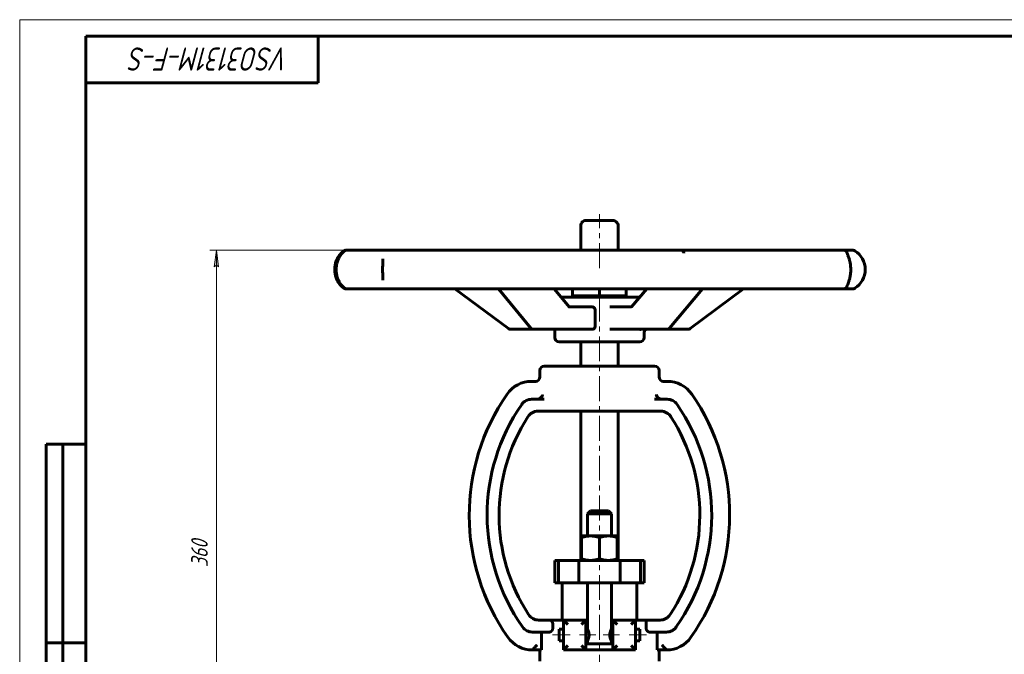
# Model space of a CAD drawing. Header units: millimetres. Extents: x 0 to 594, y 0 to 420.
# Tile 2 of 4: x 0 to 297, y 229 to 420. Entities that reach past the tile are written whole.
import ezdxf

# ---------------------------------------------------------------- set-up
doc = ezdxf.new("R2010")
doc.units = ezdxf.units.MM
for name, pattern in [('K5LT_AXLED', [12, 7.5, -1.5, 1.5, -1.5]), ('K5LT_BASIC', [0]), ('K5LT_THIN', [0])]:
    doc.linetypes.add(name, pattern=pattern)
doc.layers.add('Системный слой', color=7, linetype='Continuous')
doc.layers.add('Системный слой (1)', color=7, linetype='Continuous', true_color=0x6c6c6c)
doc.styles.add('KDIMTEXTSTYLE', font='txt', dxfattribs={"width": 0.96, "oblique": 15, "height": 5})
doc.styles.add('KTEXTSTYLE', font='txt', dxfattribs={"width": 0.96, "height": 5})
doc.dimstyles.new('KDIMSTYLE (0.50)', dxfattribs={"dimtxt": 5, "dimasz": 1, "dimexe": 2, "dimexo": 0, "dimgap": 1, "dimtad": 1, "dimlfac": 2, "dimtxsty": 'KDIMTEXTSTYLE', "dimsah": 1, "dimcen": 0, "dimdle": 1, "dimadec": 0, "dimazin": 0, "dimtfac": 0.667, "dimtmove": 0, "dimatfit": 3, "dimfxl": 1, "dimtvp": 1, "dimtolj": 1, "dimtzin": 0, "dimarcsym": 0})

# ---------------------------------------------------------------- blocks, each defined once
blk = doc.blocks.new('U0')
at = {"layer": 'Системный слой (1)', "color": 143, "linetype": 'K5LT_BASIC', "lineweight": 60, "true_color": 0x33acca}
for p, q in [((171.27, 236.2), (171.27, 250.15)), ((171.27, 231.7), (171.27, 232.6))]:
    blk.add_line(p, q, dxfattribs=at)
blk = doc.blocks.new('U1')
at = {"layer": 'Системный слой (1)', "color": 143, "linetype": 'K5LT_BASIC', "lineweight": 60, "true_color": 0x33acca}
for p, q in [((182.11, 336.32), (163.3, 336.32)), ((187.01, 336.32), (182.11, 336.32))]:
    blk.add_line(p, q, dxfattribs=at)
blk = doc.blocks.new('U2')
at = {"layer": 'Системный слой (1)', "color": 143, "linetype": 'K5LT_BASIC', "lineweight": 60, "true_color": 0x33acca}
for p, q in [((174.87, 315.51), (158.22, 315.51)), ((191.52, 315.51), (174.87, 315.51))]:
    blk.add_line(p, q, dxfattribs=at)
blk = doc.blocks.new('U3')
at = {"layer": 'Системный слой (1)', "color": 143, "linetype": 'K5LT_BASIC', "lineweight": 60, "true_color": 0x33acca}
for p, q in [((162.72, 322.82), (182.11, 322.82)), ((182.11, 322.82), (187.02, 322.82))]:
    blk.add_line(p, q, dxfattribs=at)
blk = doc.blocks.new('U4')
at = {"layer": 'Системный слой (1)', "color": 143, "linetype": 'K5LT_BASIC', "lineweight": 60, "true_color": 0x33acca}
for p, q in [((170.82, 238.9), (171.27, 238.9)), ((178.47, 238.9), (178.92, 238.9))]:
    blk.add_line(p, q, dxfattribs=at)
blk = doc.blocks.new('U5')
at = {"layer": 'Системный слой (1)', "color": 143, "linetype": 'K5LT_BASIC', "lineweight": 60, "true_color": 0x33acca}
for p, q in [((178.47, 236.2), (178.47, 250.15)), ((178.47, 231.7), (178.47, 232.6))]:
    blk.add_line(p, q, dxfattribs=at)
blk = doc.blocks.new('D1')
at = {"layer": 'Системный слой (1)'}
for points in [[(59.98, 345.46), (59.32, 350.46), (58.67, 345.46), (59.32, 345.96)], [(59.32, 170.46), (59.98, 175.46), (59.32, 174.96), (58.67, 175.46)]]:
    blk.add_hatch(color=7, dxfattribs=at).paths.add_polyline_path(points)
at = {"layer": 'Системный слой (1)', "color": 7, "linetype": 'K5LT_THIN', "lineweight": 18, "true_color": 0xffffff}
for p, q in [((136.3, 350.46), (57.32, 350.46)), ((58.67, 345.46), (59.32, 350.46)), ((59.32, 350.46), (59.98, 345.46)), ((59.32, 345.96), (58.67, 345.46)), ((59.98, 345.46), (59.32, 345.96)), ((59.32, 170.46), (58.67, 175.46)), ((58.67, 175.46), (59.32, 174.96)), ((59.32, 174.96), (59.98, 175.46)), ((59.98, 175.46), (59.32, 170.46)), ((87.37, 170.46), (57.32, 170.46))]:
    blk.add_line(p, q, dxfattribs=at)
blk.add_wipeout([(58.32, 254.86), (50.94, 254.86), (50.94, 265.62), (58.32, 265.62)]).dxf.layer = 'Системный слой (1)'
blk.add_line((59.32, 350.46), (59.32, 170.46), dxfattribs=at)
at = {"layer": 'Системный слой (1)', "color": 7, "insert": (51.74, 254.86), "char_height": 5, "attachment_point": 1, "rotation": 90, "style": 'KTEXTSTYLE'}
blk.add_mtext('\\fArial|b0|c204|p34;\\H5.0;\\W1.000;\\Q15;\\fGOST Type AU|b0|i0|c204|p34;\\Q15;\\W0.960;360', dxfattribs=at)
blk = doc.blocks.new('KDIMARROW_01')
at = {"layer": 'Системный слой'}
blk.add_hatch(color=0, dxfattribs=at).paths.add_polyline_path([(0, 0), (-5, 0.66), (-4.5, 0), (-5, -0.66)])
at = {"layer": 'Системный слой', "color": 0, "linetype": 'K5LT_THIN', "lineweight": 18}
for p, q in [((-4.5, 0), (-5, 0.66)), ((-5, 0.66), (0, 0)), ((0, 0), (-5, -0.66)), ((-5, -0.66), (-4.5, 0))]:
    blk.add_line(p, q, dxfattribs=at)
at = {"layer": 'Системный слой (1)', "color": 0, "linetype": 'K5LT_THIN', "lineweight": 18}
blk.add_line((424.05, 170.46), (423.55, 170.46), dxfattribs=at)
blk = doc.blocks.new('U39')
at = {"color": 7, "linetype": 'K5LT_THIN', "lineweight": 18, "true_color": 0xffffff}
for p, q in [((0, 0), (0, 420)), ((0, 420), (594, 420))]:
    blk.add_line(p, q, dxfattribs=at)
at = {"color": 143, "linetype": 'K5LT_BASIC', "lineweight": 60, "true_color": 0x33acca}
for p, q in [((20, 5), (20, 415)), ((20, 415), (589, 415)), ((90, 415), (90, 401)), ((90, 401), (20, 401)), ((8, 172), (8, 292)), ((20, 292), (8, 292)), ((13, 172), (13, 292)), ((20, 232), (8, 232))]:
    blk.add_line(p, q, dxfattribs=at)
at = {"color": 7, "insert": (81.28, 404.64), "char_height": 7, "attachment_point": 1, "rotation": 180, "style": 'KTEXTSTYLE'}
blk.add_mtext('\\fArial|b0|c204|p34;\\H5.0;\\W1.000;\\Q15;\\fGOST Type AU|b0|i0|c204|p34;\\Q15;\\W0.960;\\H7.00;VSO3131M-F-S', dxfattribs=at)

msp = doc.modelspace()

# ---------------------------------------------------------------- linework, layer by layer
at = {"layer": 'Системный слой (1)', "color": 143, "linetype": 'K5LT_BASIC', "lineweight": 60, "true_color": 0x33acca}
for p, q in [((179.2227, 359.3846), (170.5183, 359.3846)), ((169.2455, 350.4621), (169.2455, 358.1118)), ((169.8819, 359.1209), (169.5091, 358.7482)), ((179.8591, 359.1209), (180.2319, 358.7482)), ((180.4955, 350.4621), (180.4955, 358.1118)), ((98.5071, 350.4621), (98.32, 350.4621)), ((105.9966, 350.4621), (98.5071, 350.4621)), ((109.9688, 350.4621), (105.9966, 350.4621)), ((129.4514, 350.4621), (109.9688, 350.4621)), ((136.2987, 350.4621), (129.4514, 350.4621)), ((163.3112, 350.4621), (136.2987, 350.4621)), ((171.465, 350.4621), (163.3112, 350.4621)), ((199.8191, 350.4621), (171.465, 350.4621)), ((207.4114, 350.4621), (199.8191, 350.4621)), ((230.6115, 350.4621), (207.4114, 350.4621)), ((235.9031, 350.4621), (230.6115, 350.4621)), ((248.6344, 350.4621), (235.9031, 350.4621)), ((250.413, 350.4621), (248.6344, 350.4621)), ((251.4571, 350.4621), (250.413, 350.4621)), ((109.5489, 347.8354), (109.5489, 347.826)), ((98.32, 338.8286), (98.5071, 338.8286)), ((98.5071, 338.8286), (105.9966, 338.8286)), ((105.9966, 338.8286), (109.9688, 338.8286)), ((109.5498, 341.4726), (109.5497, 341.4552)), ((109.9688, 338.8286), (129.4514, 338.8286)), ((129.4514, 338.8286), (136.2987, 338.8286)), ((147.4387, 326.801), (131.2162, 338.8286)), ((136.2987, 338.8286), (163.3112, 338.8286)), ((154.1399, 326.9538), (144.4166, 338.8286)), ((165.7105, 333.3747), (161.2448, 338.8286)), ((163.3112, 338.8286), (171.465, 338.8286)), ((166.7705, 336.6821), (166.7705, 338.8286)), ((171.465, 338.8286), (199.8191, 338.8286)), ((174.8705, 336.6821), (174.8705, 338.8286)), ((182.9705, 336.6821), (182.9705, 338.8286)), ((184.5373, 333.3845), (189.1252, 338.8286)), ((195.9667, 326.944), (205.9821, 338.8286)), ((199.8191, 338.8286), (207.4114, 338.8286)), ((202.2508, 326.8027), (218.3611, 338.8286)), ((207.4114, 338.8286), (230.6115, 338.8286)), ((230.6115, 338.8286), (235.9031, 338.8286)), ((235.9031, 338.8286), (248.6344, 338.8286)), ((248.6344, 338.8286), (250.413, 338.8286)), ((249.5156, 339.5465), (249.5156, 339.5467)), ((250.413, 338.8286), (251.4571, 338.8286)), ((166.7705, 336.6821), (174.8705, 336.6821)), ((167.558, 336.3221), (167.558, 336.6821)), ((174.8705, 336.6821), (182.9705, 336.6821)), ((182.183, 336.3221), (182.183, 336.6821)), ((172.5908, 333.3739), (165.7112, 333.3739)), ((184.5281, 333.3739), (178.019, 333.3739)), ((173.5998, 332.4739), (173.5998, 327.5239)), ((147.9748, 326.6239), (154.8362, 326.6239)), ((154.8362, 326.6239), (164.3731, 326.6239)), ((161.3705, 324.1721), (161.3705, 326.6239)), ((164.3731, 326.6239), (172.5908, 326.6239)), ((178.019, 326.6239), (185.8854, 326.6239)), ((185.8854, 326.6239), (195.2785, 326.6239)), ((188.3705, 324.1721), (188.3705, 325.7239)), ((195.2786, 326.6239), (201.7124, 326.6239)), ((169.2455, 315.5091), (169.2455, 322.8221)), ((180.4955, 315.5091), (180.4955, 322.8221)), ((156.8705, 312.2466), (156.8705, 314.1591)), ((192.8705, 312.2466), (192.8705, 314.1591)), ((155.7786, 310.8966), (154.3947, 310.8966)), ((195.3463, 310.8966), (193.9624, 310.8966)), ((158.2449, 305.4966), (154.3947, 305.4966)), ((195.3463, 305.4966), (191.4962, 305.4966)), ((156.3213, 301.8966), (158.2449, 301.8966)), ((158.2449, 301.8966), (160.9274, 301.8973)), ((188.5314, 301.8966), (160.9274, 301.8973)), ((169.2455, 256.8971), (169.2455, 301.8966)), ((180.4955, 256.8971), (180.4955, 301.8966)), ((188.5314, 301.8966), (189.556, 301.8966)), ((189.556, 301.8966), (193.4197, 301.8966)), ((172.1705, 271.8596), (171.2705, 270.9596)), ((171.2705, 270.9596), (178.4705, 270.9596)), ((171.2705, 264.2771), (171.2705, 270.9596)), ((177.5705, 271.8596), (172.1705, 271.8596)), ((177.5705, 271.8596), (178.4705, 270.9596)), ((178.4705, 264.2771), (178.4705, 270.9596)), ((169.4705, 263.7947), (169.4705, 264.2771)), ((169.4705, 264.2771), (172.1705, 264.2771)), ((169.4705, 263.7947), (169.4705, 257.3794)), ((172.1705, 264.2771), (177.5705, 264.2771)), ((174.8705, 263.7947), (174.8705, 257.3794)), ((177.5705, 264.2771), (180.2705, 264.2771)), ((180.2705, 264.2771), (180.2705, 263.7947)), ((180.2705, 263.7947), (180.2705, 257.3794)), ((161.3705, 250.1471), (161.3705, 256.8971)), ((161.3705, 256.8971), (162.5251, 256.8971)), ((162.5251, 256.8971), (168.6978, 256.8971)), ((162.5251, 250.1471), (162.5251, 256.8971)), ((168.6978, 250.1471), (168.6978, 256.8971)), ((168.6978, 256.8971), (181.0855, 256.8971)), ((169.4705, 256.8971), (169.4705, 257.3794)), ((180.2705, 257.3794), (180.2705, 256.8971)), ((181.0855, 256.8971), (187.3006, 256.8971)), ((181.0855, 250.1471), (181.0855, 256.8971)), ((187.3006, 250.1471), (187.3006, 256.8971)), ((187.3006, 256.8971), (188.3705, 256.8971)), ((188.3705, 250.1471), (188.3705, 256.8971)), ((161.3705, 250.1471), (162.5251, 250.1471)), ((162.5251, 250.1471), (168.6978, 250.1471)), ((163.6205, 238.8971), (163.6205, 250.1471)), ((168.6978, 250.1471), (181.0855, 250.1471)), ((181.0855, 250.1471), (187.3006, 250.1471)), ((186.1205, 238.8971), (186.1205, 250.1471)), ((187.3006, 250.1471), (188.3705, 250.1471)), ((159.8376, 238.8971), (156.5302, 238.8971)), ((159.8376, 238.8971), (164.0308, 238.8971)), ((164.0308, 238.8971), (164.0308, 229.8971)), ((170.8205, 238.8971), (164.0308, 238.8971)), ((164.0308, 238.8971), (165.3808, 237.5471)), ((170.8205, 238.8971), (169.4705, 237.5471)), ((170.8205, 229.8971), (170.8205, 238.8971)), ((185.7995, 238.8971), (178.9205, 238.8971)), ((178.9205, 238.8971), (180.2705, 237.5471)), ((178.9205, 238.8971), (178.9205, 229.8971)), ((184.4495, 237.5471), (185.7995, 238.8971)), ((185.7995, 229.8971), (185.7995, 238.8971)), ((185.7995, 238.8971), (188.9218, 238.8971)), ((188.9218, 236.6471), (188.9218, 238.8971)), ((193.2109, 238.8971), (188.9218, 238.8971)), ((154.6205, 235.2971), (159.8376, 235.2971)), ((157.4421, 235.2971), (157.4421, 229.8971)), ((160.8193, 237.5471), (160.8193, 236.6471)), ((162.7205, 236.1971), (162.7205, 232.5971)), ((162.7205, 236.1971), (164.0308, 236.1971)), ((170.8205, 236.1971), (171.2705, 236.1971)), ((178.4705, 236.1971), (178.9205, 236.1971)), ((185.7995, 236.1971), (187.0205, 236.1971)), ((187.0205, 236.1971), (187.0205, 232.5971)), ((189.9035, 235.2971), (195.1205, 235.2971)), ((192.299, 229.8971), (192.299, 235.2971)), ((162.7205, 232.5971), (164.0308, 232.5971)), ((170.8205, 232.5971), (171.2705, 232.5971)), ((170.8205, 231.6971), (178.9205, 231.6971)), ((178.4705, 232.5971), (178.9205, 232.5971)), ((185.7995, 232.5971), (187.0205, 232.5971)), ((155.9705, 229.8971), (154.6205, 229.8971)), ((155.9705, 229.8971), (157.4421, 229.8971)), ((156.8705, 226.5471), (156.8705, 229.8971)), ((165.3808, 231.2471), (164.0308, 229.8971)), ((164.0308, 229.8971), (170.8205, 229.8971)), ((169.4705, 231.2471), (170.8205, 229.8971)), ((170.8205, 229.8971), (178.9205, 229.8971)), ((180.2705, 231.2471), (178.9205, 229.8971)), ((178.9205, 229.8971), (185.7995, 229.8971)), ((185.7995, 229.8971), (184.4495, 231.2471)), ((192.299, 229.8971), (193.7705, 229.8971)), ((192.8705, 226.5471), (192.8705, 229.8971)), ((193.7705, 229.8971), (195.1205, 229.8971))]:
    msp.add_line(p, q, dxfattribs=at)
at = {"layer": 'Системный слой (1)', "color": 30, "linetype": 'K5LT_AXLED', "lineweight": 18, "true_color": 0xff8000}
for p, q in [((174.8705, 345.0771), (174.8705, 361.3846)), ((174.8705, 160.9621), (174.8705, 338.6821)), ((160.7205, 234.3971), (166.0308, 234.3971)), ((168.8205, 234.3971), (173.7528, 234.3971)), ((175.9882, 234.3971), (180.9205, 234.3971)), ((183.7995, 234.3971), (189.0205, 234.3971))]:
    msp.add_line(p, q, dxfattribs=at)
at = {"layer": 'Системный слой (1)', "color": 143, "linetype": 'K5LT_BASIC', "lineweight": 60, "true_color": 0x33acca}
for centre, radius, start, end in [((170.5183, 358.4846), 0.9, 90, 135), ((179.2227, 358.4846), 0.9, 45, 90), ((170.1455, 358.1118), 0.9, 135, 180), ((179.5955, 358.1118), 0.9, 0, 45), ((98.32, 349.5621), 0.9, 90, 124.600378), ((98.5071, 349.5621), 0.9, 90, 127.882071), ((248.6344, 349.5621), 0.9, 11.703397, 89.999999), ((251.4571, 349.5621), 0.9, 57.190009, 90), ((248.2872, 344.6453), 6.75, 302.809991, 57.190009), ((98.32, 339.7286), 0.9, 235.399506, 269.999999), ((98.5071, 339.7286), 0.9, 232.117929, 270), ((248.6344, 339.7286), 0.9, 270, 348.296309), ((251.4571, 339.7286), 0.9, 270, 302.809992), ((147.9748, 327.5239), 0.9, 233.439333, 270), ((154.8362, 327.5239), 0.9, 219.319209, 270), ((195.2785, 327.5239), 0.9, 270, 319.875252), ((201.7124, 327.5239), 0.9, 270, 306.739114), ((162.7205, 324.1721), 1.35, 180, 270), ((187.0205, 324.1721), 1.35, 270, 0), ((189.2705, 325.7239), 0.9, 90, 180), ((158.2205, 314.1591), 1.35, 90, 180), ((191.5205, 314.1591), 1.35, 0, 90), ((155.5205, 312.2466), 1.35, 270, 0), ((194.2205, 312.2466), 1.35, 180, 270), ((154.3947, 301.8966), 9, 90, 145.288426), ((195.3463, 301.8966), 9, 34.711574, 90), ((199.6331, 270.5586), 64.0326, 145.288426, 215.122287), ((150.108, 270.5586), 64.0326, 324.877713, 34.711574), ((199.6331, 270.5586), 58.6326, 145.288426, 215.122287), ((154.3947, 301.8966), 3.6, 90, 145.288426), ((195.3463, 301.8966), 3.6, 34.711574, 90), ((150.108, 270.5586), 58.6326, 324.877713, 34.711574), ((199.6331, 270.5586), 55.0326, 147.36338, 213.065567), ((156.3213, 298.2966), 3.6, 90, 147.36338), ((193.4197, 298.2966), 3.6, 32.63662, 90), ((150.108, 270.5586), 55.0326, 326.934433, 32.63662), ((156.5302, 242.4971), 3.6, 213.065567, 270), ((193.2109, 242.4971), 3.6, 270, 326.934433), ((154.6205, 238.8971), 3.6, 215.122287, 270), ((195.1205, 238.8971), 3.6, 270, 324.877713), ((154.6205, 238.8971), 9, 215.122287, 270), ((195.1205, 238.8971), 9, 270, 324.877713)]:
    msp.add_arc(centre, radius, start, end, dxfattribs=at)
for centre, major_axis, ratio, start_param, end_param in [((98.32, 349.5621), (0, 0.9), 0.9995294, 0, 0.57264237), ((98.32, 349.5621), (-0.5222, 0.733), 0.94182152, 6.26900397, 6.28223922), ((98.5071, 349.5621), (0.5814, -0.687), 0.95333675, 3.1014981, 3.14024697), ((199.8191, 349.5621), (-0.2174, 0.8734), 0.58993091, 4.56787942, 5.595873), ((248.6344, 349.5621), (-0.8813, -0.1826), 0.97996546, 3.14081635, 3.14157855), ((98.32, 339.7286), (-0.5222, -0.733), 0.94182152, 0.0009439, 0.01413492), ((98.32, 339.7286), (0, -0.9), 0.9995294, 5.71054292, 6.28318531), ((98.5071, 339.7286), (-0.5814, -0.687), 0.95333675, 0.00134463, 0.04010071), ((248.6344, 339.7286), (0.8813, -0.1826), 0.97996546, 6.28316457, 6.28394432), ((147.9748, 327.5239), (-0.536, -0.723), 0.24413996, 6.28314835, 6.28318531), ((154.8362, 327.5239), (-0.6963, -0.5702), 0.66542042, 0, 0.00009745), ((195.2785, 327.5239), (-0.6882, 0.58), 0.6553924, 3.14155286, 3.14159265)]:
    msp.add_ellipse(centre, major_axis=major_axis, ratio=ratio, start_param=start_param, end_param=end_param, dxfattribs=at)
for points, knots in [([(97.7985, 350.2955), (97.7157, 350.2366), (97.6259, 350.1694), (97.4015, 349.9893), (97.2627, 349.8685), (96.9907, 349.6051), (96.8585, 349.4668), (96.5972, 349.1647), (96.4695, 349.0039), (96.2306, 348.6682), (96.1193, 348.4967), (95.9167, 348.1482), (95.8245, 347.9738), (95.6504, 347.6067), (95.5684, 347.414), (95.4207, 347.0187), (95.3544, 346.8165), (95.2427, 346.4137), (95.1962, 346.214), (95.1235, 345.8216), (95.0963, 345.6294), (95.0561, 345.2331), (95.0437, 345.0286), (95.0348, 344.6109), (95.0388, 344.3979), (95.0639, 343.9765), (95.0849, 343.7676), (95.1428, 343.3659), (95.1791, 343.1731), (95.2668, 342.7932), (95.3184, 342.606), (95.4382, 342.228), (95.5073, 342.0386), (95.6602, 341.6652), (95.7445, 341.482), (95.9226, 341.1326), (96.0166, 340.9663), (96.213, 340.6497), (96.3154, 340.4998), (96.5338, 340.2054), (96.6498, 340.0635), (96.8918, 339.789), (97.0171, 339.6595), (97.2663, 339.4202), (97.3898, 339.3122), (97.6091, 339.1339), (97.7064, 339.0608), (97.7966, 338.9964), (97.7976, 338.9958), (97.7985, 338.9951)], [0, 0, 0, 0, 1.18858798, 1.18858798, 2.81048471, 2.81048471, 4.24929868, 4.24929868, 5.59683619, 5.59683619, 6.79974116, 6.79974116, 7.867457, 7.867457, 8.93606684, 8.93606684, 9.96669207, 9.96669207, 10.92542561, 10.92542561, 11.81162158, 11.81162158, 12.7359431, 12.7359431, 13.69174091, 13.69174091, 14.64445827, 14.64445827, 15.54907736, 15.54907736, 16.47062289, 16.47062289, 17.46478002, 17.46478002, 18.51334575, 18.51334575, 19.57488142, 19.57488142, 20.6687717, 20.6687717, 21.88696419, 21.88696419, 23.26176954, 23.26176954, 24.70853417, 24.70853417, 25.98680457, 25.98680457, 25.99989095, 25.99989095, 25.99989095, 25.99989095]), ([(97.9267, 339.0409), (97.8161, 339.1344), (97.6888, 339.2478), (97.4323, 339.5026), (97.3054, 339.6381), (97.0565, 339.9309), (96.9363, 340.0829), (96.7054, 340.4064), (96.5951, 340.5745), (96.4029, 340.901), (96.3201, 341.0535), (96.1559, 341.3854), (96.075, 341.5655), (95.9239, 341.9424), (95.8534, 342.1393), (95.7298, 342.5379), (95.676, 342.7381), (95.588, 343.1332), (95.5527, 343.3274), (95.4985, 343.716), (95.479, 343.9101), (95.4533, 344.3124), (95.4479, 344.5212), (95.4525, 344.9411), (95.4629, 345.152), (95.4984, 345.5562), (95.5226, 345.7502), (95.5855, 346.1305), (95.624, 346.3168), (95.716, 346.6927), (95.7703, 346.8815), (95.8935, 347.2583), (95.9629, 347.4449), (96.1051, 347.7887), (96.1773, 347.9471), (96.336, 348.2662), (96.4232, 348.4251), (96.6037, 348.7276), (96.6971, 348.8704), (96.898, 349.1559), (97.0054, 349.2949), (97.2274, 349.5635), (97.3409, 349.6898), (97.5649, 349.9227), (97.6741, 350.0268), (97.8273, 350.1646), (97.8784, 350.2089), (97.9259, 350.2492), (97.9263, 350.2495), (97.9267, 350.2498)], [0, 0, 0, 0, 1.83318918, 1.83318918, 3.39031529, 3.39031529, 4.76166085, 4.76166085, 5.99868903, 5.99868903, 6.96769173, 6.96769173, 7.99018914, 7.99018914, 9.00990186, 9.00990186, 9.9720183, 9.9720183, 10.8577718, 10.8577718, 11.71690532, 11.71690532, 12.62445854, 12.62445854, 13.54723829, 13.54723829, 14.41066871, 14.41066871, 15.27200224, 15.27200224, 16.19168836, 16.19168836, 17.17052885, 17.17052885, 18.07799474, 18.07799474, 19.09500986, 19.09500986, 20.14289579, 20.14289579, 21.35538428, 21.35538428, 22.73352349, 22.73352349, 24.19751143, 24.19751143, 24.9939808, 24.9939808, 24.99989444, 24.99989444, 24.99989444, 24.99989444]), ([(109.5498, 341.4726), (109.5497, 341.5644), (109.5485, 341.6618), (109.5443, 341.8679), (109.5412, 341.9763), (109.5328, 342.2388), (109.527, 342.3963), (109.5148, 342.723), (109.5086, 342.8919), (109.4973, 343.2306), (109.4923, 343.4001), (109.4844, 343.7424), (109.4814, 343.915), (109.4772, 344.2733), (109.476, 344.4596), (109.4758, 344.8351), (109.4768, 345.0243), (109.4809, 345.3946), (109.484, 345.5762), (109.4921, 345.9216), (109.497, 346.0856), (109.5073, 346.3956), (109.5126, 346.542), (109.522, 346.7936), (109.526, 346.9007), (109.5303, 347.0204), (109.5309, 347.0362), (109.5318, 347.0624), (109.5321, 347.0728), (109.5326, 347.0858), (109.5327, 347.0884), (109.5329, 347.0935), (109.533, 347.0961), (109.5331, 347.1006), (109.5332, 347.1025), (109.5334, 347.108), (109.5335, 347.1116), (109.5339, 347.1223), (109.5341, 347.1294), (109.5348, 347.1506), (109.5353, 347.1647), (109.5366, 347.206), (109.5375, 347.233), (109.54, 347.314), (109.5416, 347.3671), (109.5456, 347.5225), (109.5475, 347.6213), (109.5487, 347.7527), (109.5489, 347.7898), (109.5489, 347.826)], [0, 0, 0, 0, 1.79072434, 1.79072434, 3.58144869, 3.58144869, 5.94997602, 5.94997602, 8.28793467, 8.28793467, 10.4994834, 10.4994834, 12.67160932, 12.67160932, 14.96354447, 14.96354447, 17.30306576, 17.30306576, 19.58267247, 19.58267247, 21.7309259, 21.7309259, 23.7599837, 23.7599837, 25.33878647, 25.33878647, 25.58077444, 25.58077444, 25.74139587, 25.74139587, 25.78155123, 25.78155123, 25.82170659, 25.82170659, 25.85115357, 25.85115357, 25.90737047, 25.90737047, 26.01801958, 26.01801958, 26.23931779, 26.23931779, 26.67120614, 26.67120614, 27.54569093, 27.54569093, 29.29109111, 29.29109111, 30, 30, 30, 30]), ([(249.5156, 339.5467), (249.5158, 339.5473), (249.5161, 339.5487), (249.517, 339.5523), (249.5174, 339.5538), (249.5188, 339.5588), (249.52, 339.5631), (249.523, 339.5734), (249.5249, 339.5794), (249.5312, 339.5992), (249.5367, 339.6158), (249.5538, 339.6639), (249.5666, 339.6984), (249.6055, 339.799), (249.636, 339.8746), (249.7069, 340.0476), (249.7471, 340.1446), (249.8419, 340.3784), (249.8967, 340.5168), (250.0072, 340.8138), (250.0629, 340.9715), (250.1503, 341.2389), (250.1821, 341.3405), (250.2629, 341.6126), (250.3113, 341.7885), (250.402, 342.1544), (250.4442, 342.3435), (250.5185, 342.7257), (250.551, 342.9184), (250.6035, 343.2974), (250.6242, 343.4831), (250.6557, 343.8591), (250.6666, 344.0494), (250.6796, 344.4414), (250.6811, 344.643), (250.674, 345.0477), (250.6653, 345.2513), (250.6377, 345.6461), (250.6193, 345.8373), (250.5734, 346.2068), (250.5462, 346.3858), (250.4826, 346.7469), (250.4457, 346.9285), (250.364, 347.2885), (250.3189, 347.4661), (250.2244, 347.8078), (250.1751, 347.9712), (250.0763, 348.2771), (250.0266, 348.4203), (249.9588, 348.606), (249.9397, 348.6572), (249.8729, 348.8333), (249.8264, 348.9502), (249.7337, 349.1784), (249.6895, 349.2848), (249.6279, 349.436), (249.6066, 349.4892), (249.5693, 349.5849), (249.5544, 349.6249), (249.5406, 349.6638), (249.5385, 349.6701), (249.5302, 349.6944), (249.5248, 349.7114), (249.521, 349.7242), (249.52, 349.7274), (249.5189, 349.7315), (249.5182, 349.7341), (249.5169, 349.7389), (249.5162, 349.7414), (249.5155, 349.7444), (249.5158, 349.7433), (249.5156, 349.7439)], [0, 0, 0, 0, 0.15357718, 0.15357718, 0.23049894, 0.23049894, 0.38420928, 0.38420928, 0.53843033, 0.53843033, 0.84636172, 0.84636172, 1.30328177, 1.30328177, 2.03322193, 2.03322193, 2.76316209, 2.76316209, 3.58393333, 3.58393333, 4.36394229, 4.36394229, 4.81092108, 4.81092108, 5.51094847, 5.51094847, 6.19766048, 6.19766048, 6.85026701, 6.85026701, 7.44901588, 7.44901588, 8.04325469, 8.04325469, 8.66892436, 8.66892436, 9.30188653, 9.30188653, 9.91153752, 9.91153752, 10.50716658, 10.50716658, 11.1499682, 11.1499682, 11.82846924, 11.82846924, 12.52423229, 12.52423229, 13.22165883, 13.22165883, 13.49797762, 13.49797762, 14.2092825, 14.2092825, 15.03326403, 15.03326403, 15.56133246, 15.56133246, 16.08940088, 16.08940088, 16.19382357, 16.19382357, 16.53274016, 16.53274016, 16.61746931, 16.61746931, 16.70219846, 16.70219846, 16.87165676, 16.87165676, 17, 17, 17, 17]), ([(165.7105, 333.3747), (165.7107, 333.3744), (165.711, 333.3742), (165.7143, 333.3702), (165.7177, 333.3661), (165.7239, 333.3592), (165.7269, 333.3561), (165.7319, 333.351), (165.7341, 333.3489), (165.7376, 333.3458), (165.7389, 333.3447), (165.7402, 333.3436), (165.7406, 333.3433), (165.7408, 333.3431), (165.7409, 333.343), (165.741, 333.343), (165.741, 333.343), (165.7409, 333.343)], [0, 0, 0, 0, 0.0954947, 0.0954947, 1.6980292, 1.6980292, 3.4980292, 3.4980292, 5.2980292, 5.2980292, 7.0980292, 7.0980292, 8.09586222, 8.09586222, 8.54877026, 8.54877026, 9, 9, 9, 9]), ([(172.5908, 333.3739), (172.7132, 333.3739), (172.8449, 333.3519), (173.0914, 333.261), (173.2063, 333.1922), (173.3861, 333.0334), (173.4651, 332.9345), (173.572, 332.7131), (173.5998, 332.5906), (173.5998, 332.4739)], [-0.321021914, -0.321021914, -0.321021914, -0.321021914, -0.238258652, -0.238258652, -0.155495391, -0.155495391, -0.077747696, -0.077747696, 0, 0, 0, 0]), ([(184.5037, 333.3506), (184.5044, 333.3512), (184.5053, 333.3519), (184.5079, 333.354), (184.5096, 333.3554), (184.5135, 333.359), (184.5158, 333.3612), (184.521, 333.3664), (184.5239, 333.3694), (184.5274, 333.3732), (184.5278, 333.3735), (184.5312, 333.3774), (184.5341, 333.3806), (184.5373, 333.3845)], [0, 0, 0, 0, 0.8, 0.8, 1.6, 1.6, 2.4, 2.4, 3.2, 3.2, 3.28501353, 3.28501353, 4, 4, 4, 4]), ([(173.5998, 327.5239), (173.5998, 327.4073), (173.572, 327.2848), (173.4651, 327.0634), (173.3861, 326.9644), (173.2063, 326.8057), (173.0914, 326.7368), (172.8449, 326.646), (172.7132, 326.6239), (172.5908, 326.6239)], [0, 0, 0, 0, 0.077747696, 0.077747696, 0.155495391, 0.155495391, 0.238258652, 0.238258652, 0.321021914, 0.321021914, 0.321021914, 0.321021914]), ([(187.185, 326.5442), (187.1835, 326.5425), (187.1831, 326.5422), (187.188, 326.547), (187.1937, 326.5522), (187.2103, 326.5645), (187.2213, 326.5718), (187.2471, 326.5859), (187.2624, 326.5931), (187.2961, 326.6058), (187.3141, 326.6112), (187.3515, 326.6193), (187.3706, 326.622), (187.3963, 326.6237), (187.4034, 326.6239), (187.4109, 326.6239), (187.4115, 326.6239), (187.4121, 326.6239)], [0, 0, 0, 0, 1.57051969, 1.57051969, 3.17975054, 3.17975054, 4.74782408, 4.74782408, 6.30353372, 6.30353372, 7.8347125, 7.8347125, 9.35702568, 9.35702568, 9.94905522, 9.94905522, 10, 10, 10, 10]), ([(157.7128, 306.8466), (157.7125, 306.8455), (157.7122, 306.8443), (157.6384, 306.5933), (157.5046, 306.3474), (157.1856, 305.9736), (157.0246, 305.8359), (156.7196, 305.6518), (156.5772, 305.588), (156.426, 305.5468)], [-1.105658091, -1.105658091, -1.105658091, -1.105658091, -1.104779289, -1.104779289, -0.915328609, -0.915328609, -0.772376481, -0.772376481, -0.66698233, -0.66698233, -0.66698233, -0.66698233]), ([(193.315, 305.5468), (193.178, 305.5841), (193.0481, 305.6401), (192.769, 305.7997), (192.6291, 305.9121), (192.3934, 306.1531), (192.2953, 306.2833), (192.134, 306.5554), (192.0714, 306.6998), (192.0289, 306.8443), (192.0286, 306.8455), (192.0282, 306.8466)], [-0.482010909, -0.482010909, -0.482010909, -0.482010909, -0.38655779, -0.38655779, -0.259219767, -0.259219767, -0.13276155, -0.13276155, 0, 0, 0.001073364, 0.001073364, 0.001073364, 0.001073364]), ([(159.8376, 238.8971), (159.8665, 238.8971), (159.9234, 238.8929), (160.0149, 238.8732), (160.1073, 238.8396), (160.2014, 238.7904), (160.291, 238.7293), (160.3699, 238.6617), (160.4436, 238.5864), (160.5109, 238.5053), (160.5712, 238.4184), (160.6155, 238.3439), (160.6543, 238.2706), (160.692, 238.1893), (160.7366, 238.0727), (160.7749, 237.9411), (160.8053, 237.7827), (160.8176, 237.652), (160.8193, 237.5708), (160.8193, 237.5471)], [0, 0, 0, 0, 1.38619506, 2.6542424, 4.1448802, 5.50597522, 6.85653509, 8.21282078, 9.23484331, 10.53643531, 11.77293372, 12.6506734, 13.21122319, 14.23855685, 15.19628472, 16.61606498, 17.87140314, 19.37419182, 20, 20, 20, 20]), ([(160.8193, 236.6471), (160.8193, 236.5864), (160.8129, 236.4676), (160.7881, 236.3147), (160.7544, 236.1795), (160.7163, 236.0643), (160.6622, 235.9367), (160.6068, 235.8331), (160.551, 235.7459), (160.5043, 235.6816), (160.4597, 235.6272), (160.4117, 235.5745), (160.3599, 235.5238), (160.3048, 235.4772), (160.2301, 235.4219), (160.1491, 235.3741), (160.0551, 235.3344), (159.9735, 235.3106), (159.9005, 235.2991), (159.8555, 235.2971), (159.8376, 235.2971)], [0, 0, 0, 0, 1.67905972, 3.2439962, 4.22117437, 5.53702809, 6.68042741, 8.28020305, 9.16162864, 10.07585301, 11.02413786, 11.68206889, 12.67513548, 13.69652958, 14.40059797, 16.27308057, 17.49912713, 18.77841644, 20.10120799, 21, 21, 21, 21]), ([(171.2705, 232.5971), (171.2706, 232.5971), (171.275, 232.606), (171.2939, 232.644), (171.3214, 232.7006), (171.3611, 232.7851), (171.404, 232.8804), (171.4535, 232.9969), (171.5059, 233.1294), (171.5572, 233.2725), (171.605, 233.4224), (171.6467, 233.572), (171.6812, 233.7204), (171.7069, 233.8555), (171.7272, 233.9889), (171.7426, 234.1299), (171.7521, 234.2844), (171.7536, 234.4134), (171.7506, 234.5258), (171.7443, 234.6399), (171.7311, 234.7767), (171.7068, 234.943), (171.6763, 235.0976), (171.6234, 235.3147), (171.5625, 235.509), (171.492, 235.7012), (171.4366, 235.8382), (171.3875, 235.9507), (171.3503, 236.032), (171.3201, 236.0961), (171.294, 236.1498), (171.2751, 236.188), (171.2706, 236.197), (171.2705, 236.1971)], [0, 0, 0, 0, 1.41093548, 2.37571938, 3.81989725, 4.93326403, 6.19842839, 7.30178623, 8.55496361, 9.81915602, 10.79590152, 11.92664436, 12.96502128, 13.7432525, 14.50696105, 15.441758, 16.3004348, 17.2621503, 17.72576037, 18.29433128, 19.2965577, 20.1924052, 21.36901659, 22.2638026, 24.5609547, 25.64296832, 27.07344427, 28.41213528, 29.36391462, 30.27722619, 31.43918449, 32.66829926, 34, 34, 34, 34]), ([(178.4705, 236.1971), (178.4705, 236.197), (178.4654, 236.1867), (178.4437, 236.143), (178.4155, 236.0848), (178.3769, 236.0022), (178.336, 235.9114), (178.2905, 235.8037), (178.2477, 235.6963), (178.1925, 235.5482), (178.1394, 235.3853), (178.0865, 235.1911), (178.0536, 235.0461), (178.0242, 234.8786), (178.0051, 234.7351), (177.9913, 234.5668), (177.9865, 234.3966), (177.991, 234.2422), (178.0017, 234.0974), (178.0186, 233.9503), (178.0483, 233.7729), (178.0933, 233.5723), (178.1497, 233.375), (178.2083, 233.2023), (178.2589, 233.0685), (178.3101, 232.9427), (178.3532, 232.8442), (178.3969, 232.7487), (178.4305, 232.6782), (178.4575, 232.6231), (178.4688, 232.6005), (178.4705, 232.5971), (178.4705, 232.5971)], [0, 0, 0, 0, 1.44955096, 2.52074716, 3.94487699, 4.73258637, 6.08337291, 7.16236397, 7.95170041, 8.97353307, 10.81573154, 11.52707902, 12.90820618, 13.59027215, 14.5954749, 15.46253392, 16.52243818, 17.52176324, 18.11842279, 19.04072245, 20.11682191, 21.3468106, 22.86889346, 24.17566075, 25.26213553, 26.22348427, 27.66975696, 28.43379177, 29.88428241, 31.05775053, 32.36378217, 33, 33, 33, 33]), ([(189.9035, 235.2971), (189.8745, 235.2971), (189.8177, 235.3012), (189.7262, 235.3209), (189.6337, 235.3545), (189.5396, 235.4037), (189.4501, 235.4648), (189.3711, 235.5324), (189.2974, 235.6077), (189.2301, 235.6888), (189.1698, 235.7757), (189.1256, 235.8502), (189.0867, 235.9235), (189.0491, 236.0048), (189.0045, 236.1214), (188.9662, 236.253), (188.9357, 236.4114), (188.9235, 236.5421), (188.9218, 236.6233), (188.9218, 236.6471)], [0, 0, 0, 0, 1.38619707, 2.65424465, 4.14488144, 5.50597541, 6.85653496, 8.21282077, 9.23484335, 10.53643533, 11.77293371, 12.65067339, 13.21122319, 14.23855685, 15.19628472, 16.61606498, 17.87140314, 19.37419182, 20, 20, 20, 20]), ([(155.9705, 231.3671), (155.9694, 231.3658), (155.9683, 231.3644), (155.8251, 231.1934), (155.6792, 231.025), (155.4033, 230.7158), (155.271, 230.5719), (155.0318, 230.3173), (154.9227, 230.204), (154.7651, 230.0425), (154.709, 229.9859), (154.6382, 229.9147), (154.6206, 229.8971), (154.6205, 229.8971)], [-0.001181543, -0.001181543, -0.001181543, -0.001181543, 0, 0, 0.147491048, 0.147491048, 0.283659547, 0.283659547, 0.411705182, 0.411705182, 0.50833662, 0.50833662, 0.593441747, 0.593441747, 0.593441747, 0.593441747]), ([(193.7705, 231.3671), (193.7717, 231.3658), (193.7728, 231.3644), (193.916, 231.1934), (194.0619, 231.025), (194.3378, 230.7158), (194.47, 230.5719), (194.7092, 230.3173), (194.8184, 230.204), (194.976, 230.0425), (195.0321, 229.9859), (195.1028, 229.9147), (195.1205, 229.8971), (195.1205, 229.8971)], [-1.188065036, -1.188065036, -1.188065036, -1.188065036, -1.186883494, -1.186883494, -1.039392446, -1.039392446, -0.903223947, -0.903223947, -0.775178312, -0.775178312, -0.678546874, -0.678546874, -0.593441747, -0.593441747, -0.593441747, -0.593441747])]:
    msp.add_open_spline(points, degree=3, knots=knots, dxfattribs=at)
for points in [[(156.0511, 305.4966), (156.1695, 305.4966), (156.3028, 305.5132), (156.426, 305.5468)], [(193.315, 305.5468), (193.4382, 305.5132), (193.5716, 305.4966), (193.69, 305.4966)]]:
    msp.add_open_spline(points, degree=3, dxfattribs=at)
for points in [[(172.1705, 264.2771), (170.9175, 264.2771), (169.4705, 263.7947)], [(174.8705, 263.7947), (173.4236, 264.2771), (172.1705, 264.2771)], [(177.5705, 264.2771), (176.3175, 264.2771), (174.8705, 263.7947)], [(180.2705, 263.7947), (178.8236, 264.2771), (177.5705, 264.2771)], [(169.4705, 257.3794), (170.9175, 256.8971), (172.1705, 256.8971)], [(172.1705, 256.8971), (173.4236, 256.8971), (174.8705, 257.3794)], [(174.8705, 257.3794), (176.3175, 256.8971), (177.5705, 256.8971)], [(177.5705, 256.8971), (178.8236, 256.8971), (180.2705, 257.3794)]]:
    msp.add_rational_spline(points, [1, 1.0379548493, 1], degree=2, dxfattribs=at)

# ---------------------------------------------------------------- block references
at = {"layer": 'Системный слой (1)'}
for name in ['U1', 'U3', 'U2', 'U0', 'U5', 'U4']:
    msp.add_blockref(name, (0, 0), dxfattribs=at)

# ---------------------------------------------------------------- next in the draw order: dimensions: what is measured, and where the dimension line sits
at = {"layer": 'Системный слой (1)', "color": 7}
dim = msp.add_linear_dim(base=(59.324, 350.4621), p1=(87.3705, 170.4621), p2=(136.2987, 350.4621), angle=90, dimstyle='KDIMSTYLE (0.50)', override={"dimexo": 0, "dimpost": '\\fGOST Type AU|b0|c204|p34;\\H5.0;\\W0.960;\\Q15;<>', "dimblk1": 'KDIMARROW_01', "dimblk2": 'KDIMARROW_01', "dimse1": 0, "dimse2": 0, "dimclrt": 7, "dimtol": 1, "dimtp": 0, "dimtm": 0, "dimtdec": 5, "dimtolj": 1}, dxfattribs=at)
dim.commit()
dim.dimension.update_dxf_attribs({"geometry": 'D1', "text_midpoint": (59.324, 260.4621), "dimtype": 160})

# ---------------------------------------------------------------- next in the draw order: block references
msp.add_blockref('U39', (0, 0))

doc.saveas('drawing.dxf')
